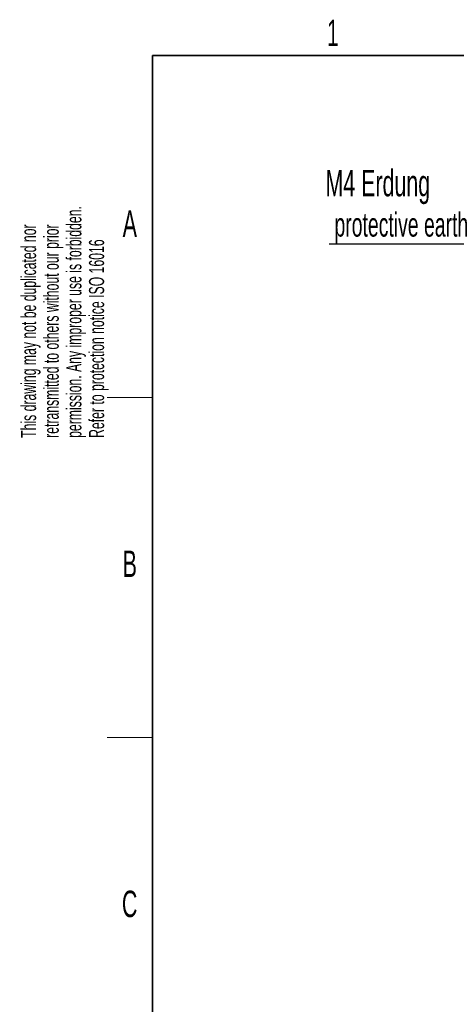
# Model space of a CAD drawing. Header units: millimetres. Extents: x 5 to 418, y 2 to 292.
# Tile 8 of 41: x 8 to 66, y 157 to 287. Entities that reach past the tile are written whole.
import ezdxf

# ---------------------------------------------------------------- set-up
doc = ezdxf.new("R2010")
doc.units = ezdxf.units.MM
doc.layers.add('SLD-0', color=7, linetype='Continuous')
doc.styles.add('SLDTEXTSTYLE0', font='TXT', dxfattribs={"width": 0.605})

# ---------------------------------------------------------------- blocks, each defined once
blk = doc.blocks.new('SW_NOTE_0')
at = {"layer": 'SLD-0', "color": 0}
blk.add_line((-30.46, 0), (0, 0), dxfattribs=at)
at = {"layer": 'SLD-0', "color": 0, "attachment_point": 1, "style": 'SLDTEXTSTYLE0'}
for s, insert, char_height in [('M4 Erdung', (-30.94, 9.78), 3.5), ('protective earth', (-29.75, 4.12), 3.175)]:
    blk.add_mtext(s, dxfattribs=dict(at, insert=insert, char_height=char_height))

msp = doc.modelspace()

# ---------------------------------------------------------------- linework, layer by layer
at = {"layer": 'SLD-0', "lineweight": 35}
for p, q in [((408, 282.5), (26, 282.5)), ((26, 282.5), (26, 12))]:
    msp.add_line(p, q, dxfattribs=at)
at = {"layer": 'SLD-0', "lineweight": 18}
for p, q in [((20, 237.25), (26, 237.25)), ((20, 192.25), (26, 192.25))]:
    msp.add_line(p, q, dxfattribs=at)

# ---------------------------------------------------------------- block references
at = {"layer": 'SLD-0'}
msp.add_blockref('SW_NOTE_0', (79.8185, 257.5928), dxfattribs=at)

# ---------------------------------------------------------------- texts
at = {"layer": 'SLD-0', "char_height": 3.5, "attachment_point": 2, "style": 'SLDTEXTSTYLE0'}
for s, insert in [('1', (49.8527, 287.243)), ('A', (22.9816, 262.0011)), ('B', (22.9816, 217.0011)), ('C', (22.9597, 172.0011))]:
    msp.add_mtext(s, dxfattribs=dict(at, insert=insert))
at = {"layer": 'SLD-0', "char_height": 2, "attachment_point": 1, "rotation": 90, "style": 'SLDTEXTSTYLE0'}
for s, insert in [('permission. Any improper use is forbidden.', (14.5783, 231.9088)), ('retransmitted to others without our prior', (11.5783, 231.9088)), ('This drawing may not be duplicated nor', (8.5783, 231.9088)), ('Refer to protection notice ISO 16016', (17.5783, 231.9088))]:
    msp.add_mtext(s, dxfattribs=dict(at, insert=insert))

doc.saveas('drawing.dxf')
